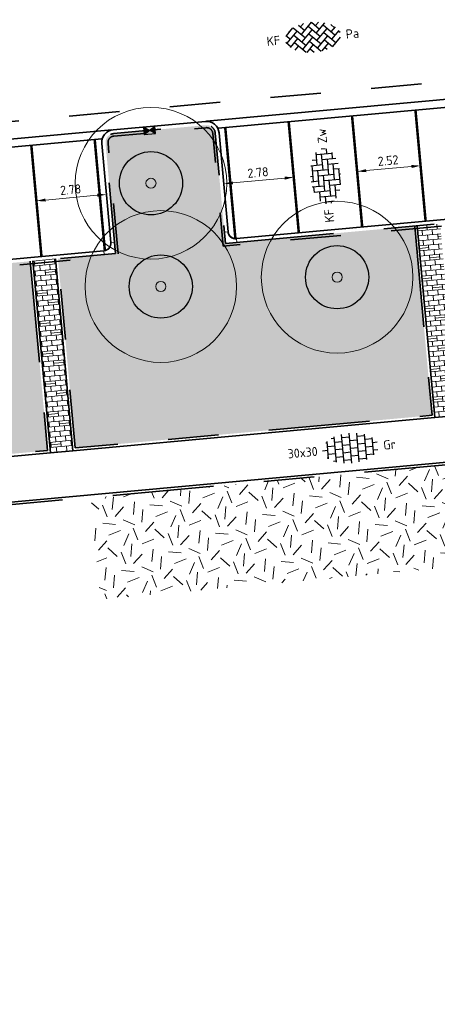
# Model space of a CAD drawing. Header units: metres. Extents: x 126075 to 126745, y 502461 to 502767.
# Tile 85 of 94: x 126620 to 126637, y 502677 to 502716. Entities that reach past the tile are written whole.
import ezdxf
from ezdxf.enums import TextEntityAlignment as Align

# ---------------------------------------------------------------- set-up
doc = ezdxf.new("R2010")
doc.units = ezdxf.units.M
doc.header["$PDSIZE"] = 1
for name, pattern in [('VH-OPSLUITBAND-SO', [10, 4, -2, 2, -2]), ('VH-TROTTOIRBAND-SO', [15, 5, -2, 2, -2, 2, -2]), ('VW-21-21_STREEP', [0.42, 0.21, -0.21]), ('ZZ-HIDDEN-SO', [4, 2, -2])]:
    doc.linetypes.add(name, pattern=pattern)
doc.layers.get('0').update_dxf_attribs({"linetype": 'CONTINUOUS'})
doc.layers.get('DEFPOINTS').update_dxf_attribs({"linetype": 'CONTINUOUS'})
for name, color, linetype, lineweight in [('B-WE-GR-BOOM-S', 90, 'CONTINUOUS', 18), ('B-XX-GR-BOOM-T25', 7, 'CONTINUOUS', 25), ('N-WE-GR-BEPLANTING-A-200', 92, 'CONTINUOUS', 18), ('N-WE-GR-GRAS-A-200', 62, 'CONTINUOUS', 18), ('N-WE-RI-HWA_KOLK-S-200', 154, 'CONTINUOUS', 25), ('N-WE-VH-GOOT_BSS_ACHTERKANT-G', 170, 'CONTINUOUS', 35), ('N-WE-VH-GOOT_BSS_VOORKANT-G', 170, 'CONTINUOUS', 35), ('N-WE-VH-HALFVERHARDING_GRASBETONSTEEN-A-200', 132, 'CONTINUOUS', 18), ('N-WE-VH-KANTOPSLUITING_BETONRUG-G', 7, 'ZZ-HIDDEN-SO', 35), ('N-WE-VH-KANTOPSLUITING_OPSLUITBAND_100X200-G', 150, 'VH-OPSLUITBAND-SO', 35), ('N-WE-VH-KANTOPSLUITING_TROTTOIRBAND_130X150_250-G', 210, 'VH-TROTTOIRBAND-SO', 35), ('N-WE-VH-KANTOPSLUITING_TROTTOIRBAND_130X150_250_HOEKBLOK-S', 210, 'CONTINUOUS', 25), ('N-WE-VH-KANTOPSLUITING_VOORKANTBAND-G', 50, 'CONTINUOUS', 35), ('N-WE-VH-MATERIAALGRENS-G', 7, 'ZZ-HIDDEN-SO', 35), ('N-WE-VH-OPENVERHARDING_BETONSTRAATSTEEN_KEIFORMAAT_ELLEBOOGVERBAND-S-200', 252, 'CONTINUOUS', 25), ('N-WE-VH-OPENVERHARDING_BETONSTRAATSTEEN_KEIFORMAAT_KEPERVERBAND-S-200', 252, 'CONTINUOUS', 25), ('N-WE-VH-OPENVERHARDING_TEGEL_300X300_DUN_HALFSTEENS-S-200', 252, 'CONTINUOUS', 25), ('N-WE-VW-MARKERING_PARKEERVAK-G', 7, 'VW-21-21_STREEP', 35), ('X-XX-AL-M', 7, 'CONTINUOUS', 18)]:
    doc.layers.add(name, color=color, linetype=linetype, lineweight=lineweight)
doc.layers.add('vrije wortelruimte', color=4, linetype='CONTINUOUS', plot=False)
doc.styles.add('NLCS-ISO', font='NLCS-ISO.ttf')
doc.styles.add('NLCS-ISO-M200-T18', font='NLCS-ISO.ttf', dxfattribs={"height": 0.36})
doc.styles.add('NLCS-ISO-M200-T25', font='NLCS-ISO.ttf', dxfattribs={"height": 0.5})
doc.dimstyles.new('NLCS-M200-T18-PIJL_L2_H1', dxfattribs={"dimscale": 0.2, "dimtxt": 2.5, "dimasz": 1.8, "dimexe": 2, "dimexo": 2, "dimgap": 0.7, "dimtad": 1, "dimzin": 0, "dimdsep": 46, "dimtxsty": 'NLCS-ISO-M200-T18', "dimcen": 0, "dimdle": 2, "dimclrd": 256, "dimclre": 256, "dimclrt": 10, "dimadec": 1, "dimazin": 0, "dimtfac": 1, "dimtdec": 3, "dimtofl": 0, "dimtmove": 0, "dimatfit": 3, "dimfxl": 2, "dimfxlon": 1, "dimtfillclr": 256, "dimtolj": 1, "dimtzin": 0, "dimlwd": -1, "dimlwe": -1, "dimarcsym": 0})
pattern_1 = [(275.23, (126645.91974, 502709.06636), (0.2173981, -0.1809366), [0.2, -0.2]), (5.23, (126645.91974, 502709.06636), (-0.0182307, 0.1991674), []), (5.23, (126645.92885, 502708.96677), (0.434796, -0.361873), [0.4, -0.8])]
pattern_2 = [(81.8131, (126553.07872, 502551.82295), (-0.18151854, 0.14277374), [0.0577352, -0.1732052]), (141.8131, (126553.07872, 502551.82295), (-0.21440496, -0.0858128), [0.0577352, -0.1732052]), (291.8131, (126553.07872, 502551.82295), (0.18151848, -0.142773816), [0.05, -0.35])]

# ---------------------------------------------------------------- blocks, each defined once
blk = doc.blocks.new('SVH-TROTTOIRBAND HOEKBLOK_130 150X250_R300_H90INW_VB-MM')
at = {"linetype": 'Continuous', "lineweight": 0}
blk.add_lwpolyline([(450, 150), (450, -300), (300, -300, 0.414214), (0, 0), (0, 150)], format="xyb", close=True, dxfattribs=at)
blk.add_arc((0, -300), 320, 0, 90, dxfattribs=at)
blk = doc.blocks.new('B-SGR-BOOM_3E')
blk.add_circle((0, 0), 3)
at = {"linetype": 'Continuous'}
blk.add_circle((0, 0), 0.2, dxfattribs=at)
at = {"layer": 'vrije wortelruimte'}
blk.add_circle((0, 0), 1.25, dxfattribs=at)
at = {"layer": 'B-XX-GR-BOOM-T25', "style": 'NLCS-ISO-M200-T25'}
blk.add_attdef('SOORT', text='', height=0.5, dxfattribs=at).set_placement((0, -1.338), align=Align.MIDDLE_CENTER)
blk = doc.blocks.new('SVH-BSS_KEIFORMAAT_KEPER-SO')
for p, q in [((-5.2, 0.74), (-3.76, 2.18)), ((-3.7, 2.21), (-1.48, 0)), ((-2.62, 2.62), (-1.48, 1.48)), ((-2.23, 0.74), (0.01, 2.97)), ((-2.23, 2.23), (-1.61, 2.85)), ((-0.74, 2.23), (1.48, 0)), ((-0.01, 2.97), (1.48, 1.48)), ((0.74, 2.23), (1.39, 2.88)), ((0.74, 0.74), (2.62, 2.62)), ((2.23, 2.23), (4.45, 0)), ((3.76, 2.18), (4.45, 1.48)), ((3.76, 2.18), (4.45, 1.48)), ((-5.3, 0.84), (-4.45, 0)), ((-5.2, -0.74), (-2.97, 1.48)), ((-4.61, 1.64), (-4.45, 1.48)), ((-4.61, -1.64), (-2.97, 0)), ((-3.71, 0.74), (-1.48, -1.48)), ((-2.23, -0.74), (0, 1.48)), ((-2.23, -2.23), (0, 0)), ((-0.74, 0.74), (1.48, -1.48)), ((0.74, -0.74), (2.97, 1.48)), ((0.74, -2.23), (2.97, 0)), ((2.23, 0.74), (4.45, -1.48)), ((3.71, 0.74), (4.61, 1.64)), ((3.71, -0.74), (5.3, 0.84)), ((5.2, 0.74), (5.45, 0.49)), ((-5.45, -0.49), (-4.45, -1.48)), ((-3.71, -0.74), (-1.61, -2.85)), ((-3.7, -2.21), (-2.97, -1.48)), ((-1.39, -2.88), (0, -1.48)), ((-0.74, -0.74), (1.39, -2.88)), ((1.61, -2.85), (2.97, -1.48)), ((2.23, -0.74), (3.7, -2.21)), ((3.76, -2.18), (5.45, -0.49)), ((5.2, -0.74), (5.3, -0.84)), ((-0.74, -2.23), (0.01, -2.97)), ((-0.01, -2.97), (0, -2.97)), ((2.23, -2.23), (2.62, -2.62))]:
    blk.add_line(p, q)
at = {"style": 'NLCS-ISO'}
blk.add_attdef('FORMAAT', text='', height=1.8, dxfattribs=at).set_placement((-6.53, 0), align=Align.MIDDLE_RIGHT)
blk.add_attdef('KLEUR', text='', height=1.8, dxfattribs=at).set_placement((6.53, 0), align=Align.MIDDLE_LEFT)
at = {"style": 'NLCS-ISO', "flags": 1}
blk.add_attdef('FUNCTIE', text='', height=1.8, dxfattribs=at).set_placement((0, -3.98), align=Align.TOP_CENTER)
blk = doc.blocks.new('SVH-BSS_KEIFORMAAT_ELLEBOOG-SO')
for p, q in [((-3.04, 2.49), (-1.87, 2.49)), ((-2.92, 2.49), (-2.92, -0.66)), ((-1.87, 2.81), (-1.87, 0.39)), ((-0.82, 2.94), (-0.82, 1.44)), ((-0.82, 2.49), (2.33, 2.49)), ((0.23, 2.97), (0.23, 2.49)), ((1.28, 2.49), (1.28, -0.66)), ((2.33, 2.7), (2.33, 0.39)), ((3.38, 2.35), (3.38, 1.44)), ((-5.48, 0.39), (-3.97, 0.39)), ((-5.02, 0.39), (-5.02, -1.24)), ((-4.84, 1.44), (-2.92, 1.44)), ((-3.97, 1.44), (-3.97, -1.71)), ((-2.92, 0.39), (0.23, 0.39)), ((-1.87, 1.44), (1.28, 1.44)), ((-0.82, 0.39), (-0.82, -2.76)), ((0.23, 1.44), (0.23, -1.71)), ((1.28, 0.39), (4.43, 0.39)), ((2.33, 1.44), (4.84, 1.44)), ((3.38, 0.39), (3.38, -2.35)), ((4.43, 1.44), (4.43, -1.71)), ((5.48, 0.39), (5.48, -0.39)), ((-5.39, -0.66), (-5.02, -0.66)), ((-4.52, -1.71), (-1.87, -1.71)), ((-3.97, -0.66), (-0.82, -0.66)), ((-2.92, -1.71), (-2.92, -2.53)), ((-1.87, -0.66), (-1.87, -2.8)), ((-0.82, -1.71), (2.33, -1.71)), ((0.23, -0.66), (3.38, -0.66)), ((1.28, -1.71), (1.28, -2.9)), ((2.33, -0.66), (2.33, -2.71)), ((3.38, -1.71), (4.52, -1.71)), ((4.43, -0.66), (5.39, -0.66)), ((-1.87, -2.76), (1.28, -2.76)), ((0.23, -2.76), (0.23, -2.97))]:
    blk.add_line(p, q)
at = {"style": 'NLCS-ISO'}
blk.add_attdef('FORMAAT', text='', height=1.8, dxfattribs=at).set_placement((-6.53, 0), align=Align.MIDDLE_RIGHT)
blk.add_attdef('KLEUR', text='', height=1.8, dxfattribs=at).set_placement((6.53, 0), align=Align.MIDDLE_LEFT)
at = {"style": 'NLCS-ISO', "flags": 1}
blk.add_attdef('FUNCTIE', text='', height=1.8, dxfattribs=at).set_placement((0, -3.98), align=Align.TOP_CENTER)
blk = doc.blocks.new('SVH-TEGEL_300X300_DUN_HALFST-SO')
for p, q in [((-3.61, 2.25), (-3, 2.25)), ((-3, -2.5), (-3, 2.5)), ((-1.5, -2.86), (-1.5, 2.86)), ((-1.5, 2.25), (0, 2.25)), ((0, -2.98), (0, 2.98)), ((1.5, -2.86), (1.5, 2.86)), ((1.5, 2.25), (3, 2.25)), ((3, -2.5), (3, 2.5)), ((-5.53, 0), (-4.5, 0)), ((-4.77, 1.5), (-4.5, 1.5)), ((-4.5, -1.73), (-4.5, 1.73)), ((-4.5, 0.75), (-3, 0.75)), ((-3, 1.5), (-1.5, 1.5)), ((-3, 0), (-1.5, 0)), ((-1.5, 0.75), (0, 0.75)), ((0, 1.5), (1.5, 1.5)), ((0, 0), (1.5, 0)), ((1.5, 0.75), (3, 0.75)), ((3, 1.5), (4.5, 1.5)), ((3, 0), (4.5, 0)), ((4.5, -1.73), (4.5, 1.73)), ((4.5, 0.75), (5.35, 0.75)), ((-4.77, -1.5), (-4.5, -1.5)), ((-4.5, -0.75), (-3, -0.75)), ((-3, -1.5), (-1.5, -1.5)), ((-1.5, -0.75), (0, -0.75)), ((0, -1.5), (1.5, -1.5)), ((1.5, -0.75), (3, -0.75)), ((3, -1.5), (4.5, -1.5)), ((4.5, -0.75), (5.35, -0.75)), ((-3.61, -2.25), (-3, -2.25)), ((-1.5, -2.25), (0, -2.25)), ((1.5, -2.25), (3, -2.25))]:
    blk.add_line(p, q)
at = {"style": 'NLCS-ISO'}
blk.add_attdef('FORMAAT', text='', height=1.8, dxfattribs=at).set_placement((-6.53, 0), align=Align.MIDDLE_RIGHT)
blk.add_attdef('KLEUR', text='', height=1.8, dxfattribs=at).set_placement((6.53, 0), align=Align.MIDDLE_LEFT)
at = {"style": 'NLCS-ISO', "flags": 1}
blk.add_attdef('FUNCTIE', text='', height=1.8, dxfattribs=at).set_placement((0, -3.98), align=Align.TOP_CENTER)
blk = doc.blocks.new('*D143')
at = {"layer": 'DEFPOINTS', "color": 0, "transparency": 16777216}
for p in [(126623.682, 502709.397), (126623.682, 502709.397), (126620.911, 502709.143)]:
    blk.add_point(p, dxfattribs=at)
at = {"layer": 'X-XX-AL-M', "transparency": 16777216}
for p, q in [((126623.682, 502709.397), (126623.645, 502709.795)), ((126620.911, 502709.143), (126620.874, 502709.542)), ((126621.269, 502709.176), (126623.323, 502709.364))]:
    blk.add_line(p, q, dxfattribs=at)
for points in [[(126623.318, 502709.424), (126623.329, 502709.304), (126623.682, 502709.397)], [(126621.264, 502709.236), (126621.275, 502709.116), (126620.911, 502709.143)]]:
    blk.add_solid(points, dxfattribs=at)
at = {"layer": 'X-XX-AL-M', "color": 10, "transparency": 16777216, "insert": (126622.267, 502709.589), "char_height": 0.36, "attachment_point": 5, "rotation": 5.2298, "style": 'NLCS-ISO-M200-T18'}
blk.add_mtext('\\A1;2.78', dxfattribs=at)
blk = doc.blocks.new('*D144')
at = {"layer": 'DEFPOINTS', "color": 0, "transparency": 16777216}
for p in [(126628.327, 502709.822), (126628.327, 502709.821), (126631.098, 502710.076)]:
    blk.add_point(p, dxfattribs=at)
at = {"layer": 'X-XX-AL-M', "transparency": 16777216}
for p, q in [((126628.327, 502709.821), (126628.363, 502709.423)), ((126630.739, 502710.042), (126628.685, 502709.854)), ((126631.098, 502710.075), (126631.134, 502709.676))]:
    blk.add_line(p, q, dxfattribs=at)
for points in [[(126628.68, 502709.913), (126628.691, 502709.794), (126628.327, 502709.821)], [(126630.734, 502710.101), (126630.745, 502709.982), (126631.098, 502710.075)]]:
    blk.add_solid(points, dxfattribs=at)
at = {"layer": 'X-XX-AL-M', "color": 10, "transparency": 16777216, "insert": (126629.683, 502710.266), "char_height": 0.36, "attachment_point": 5, "rotation": 5.2298, "style": 'NLCS-ISO-M200-T18'}
blk.add_mtext('\\A1;2.78', dxfattribs=at)
blk = doc.blocks.new('*D147')
at = {"layer": 'DEFPOINTS', "color": 0, "transparency": 16777216}
for p in [(126636.117, 502710.534), (126636.117, 502710.534), (126633.607, 502710.304)]:
    blk.add_point(p, dxfattribs=at)
at = {"layer": 'X-XX-AL-M', "transparency": 16777216}
for p, q in [((126636.117, 502710.534), (126636.08, 502710.932)), ((126633.607, 502710.304), (126633.571, 502710.703)), ((126633.966, 502710.337), (126635.758, 502710.501))]:
    blk.add_line(p, q, dxfattribs=at)
for points in [[(126635.753, 502710.561), (126635.764, 502710.441), (126636.117, 502710.534)], [(126633.96, 502710.397), (126633.971, 502710.277), (126633.607, 502710.304)]]:
    blk.add_solid(points, dxfattribs=at)
at = {"layer": 'X-XX-AL-M', "color": 10, "transparency": 16777216, "insert": (126634.833, 502710.738), "char_height": 0.36, "attachment_point": 5, "rotation": 5.2298, "style": 'NLCS-ISO-M200-T18'}
blk.add_mtext('\\A1;2.52', dxfattribs=at)
blk = doc.blocks.new('SRI-KOLK_STRAAT-SO')
h = blk.add_hatch(color=256)
h.dxf.hatch_style = 1
h.paths.add_polyline_path([(-1.125, 1.5), (-1.125, 0), (0, 0.75)])
h.paths.add_polyline_path([(1.125, 1.5), (0, 0.75), (1.125, 0)])
for p, q in [((-1.125, 0), (1.125, 1.5)), ((1.125, 0), (-1.125, 1.5))]:
    blk.add_line(p, q)
blk.add_lwpolyline([(-1.125, 0), (1.125, 0), (1.125, 1.5), (-1.125, 1.5)], close=True)

msp = doc.modelspace()

# ---------------------------------------------------------------- hatches: boundary and pattern name
at = {"layer": 'N-WE-GR-BEPLANTING-A-200', "transparency": 33554559}
h = msp.add_hatch(dxfattribs=at)
h.set_pattern_fill('AGR-BEPLANTING_SOORT_01-SO', color=256, scale=0.2, pattern_type=2)
h.set_pattern_definition(pattern_2)
edge = h.paths.add_edge_path()
edge.add_line((126636.572, 502700.665), (126635.887, 502708.148))
edge.add_line((126635.887, 502708.148), (126628.392, 502707.462))
edge.add_line((126628.392, 502707.462), (126628.351, 502707.91))
edge.add_line((126628.351, 502707.91), (126627.993, 502711.819))
edge.add_arc((126627.645, 502711.787), 0.35, 5.2298, 95.2298)
edge.add_line((126627.613, 502712.135), (126623.964, 502711.801))
edge.add_arc((126623.996, 502711.453), 0.35, 95.2298, 185.2298)
edge.add_line((126623.647, 502711.421), (126624.046, 502707.065))
edge.add_line((126624.046, 502707.065), (126623.598, 502707.024))
edge.add_line((126623.598, 502707.024), (126621.766, 502706.857))
edge.add_line((126621.766, 502706.857), (126622.451, 502699.372))
edge.add_line((126622.451, 502699.372), (126636.572, 502700.665))
h = msp.add_hatch(dxfattribs=at)
h.set_pattern_fill('AGR-BEPLANTING_SOORT_01-SO', color=256, scale=0.2, pattern_type=2)
h.set_pattern_definition(pattern_2)
h.paths.add_polyline_path([(126621.356, 502699.272), (126620.67, 502706.756), (126611.642, 502705.93), (126612.327, 502698.445)])
at = {"layer": 'N-WE-GR-GRAS-A-200', "transparency": 33554559}
h = msp.add_hatch(dxfattribs=at)
h.set_pattern_fill('AGR-GRAS_02-SO', color=256, scale=0.2, pattern_type=2)
h.set_pattern_definition([(21.5801, (126551.914, 502551.3593), (1.124204, 2.595413), [0.5, -1.5]), (21.5801, (126552.4955, 502552.8798), (1.124204, 2.595413), [0.5, -1.5]), (111.5801, (126551.8425, 502552.0838), (-2.595413, 1.124204), [0.5, -1.5]), (111.5801, (126552.329, 502553.029), (-2.595413, 1.124204), [0.5, -1.5]), (66.5801, (126551.771, 502552.8083), (-0.735605, 1.859808), [0.5, -2.328427]), (156.5801, (126552.9369, 502551.7639), (-1.859808, -0.735605), [0.5, -2.328427]), (48.1452, (126552.1583, 502552.1012), (1.859808, 0.7356045), [0.5, -3.972136]), (48.1452, (126552.6274, 502553.3621), (1.859808, 0.7356045), [0.5, -3.972136]), (85.0151, (126553.2159, 502551.87425), (-0.7356045, 1.859808), [0.5, -3.972136]), (85.0151, (126552.0479, 502552.3801), (-0.7356045, 1.859808), [0.5, -3.972136]), (85.0151, (126552.8828, 502552.17265), (-0.7356045, 1.859808), [0.5, -3.972136]), (138.1452, (126551.5094, 502552.3822), (-0.7356045, 1.859808), [0.5, -3.972136]), (175.0151, (126552.1756, 502551.7854), (-1.859808, -0.7356045), [0.5, -3.972136])])
h.paths.add_polyline_path([(126623.069, 502697.399), (126623.436, 502693.388), (126655.701, 502696.341), (126655.333, 502700.355)])
at = {"layer": 'N-WE-VH-HALFVERHARDING_GRASBETONSTEEN-A-200', "transparency": 33554687}
h = msp.add_hatch(dxfattribs=at)
h.set_pattern_fill('AVH-GRASBETONSTEEN_03-SO', color=256, scale=0.2, pattern_type=2)
h.set_pattern_definition(pattern_1)
h.paths.add_polyline_path([(126637.577, 502700.657), (126636.883, 502708.239), (126635.986, 502708.157), (126636.68, 502700.575)])
h = msp.add_hatch(dxfattribs=at)
h.set_pattern_fill('AVH-GRASBETONSTEEN_03-SO', color=256, scale=0.2, pattern_type=2)
h.set_pattern_definition(pattern_1)
h.paths.add_polyline_path([(126622.36, 502699.264), (126621.666, 502706.848), (126620.77, 502706.766), (126621.464, 502699.182)])

# ---------------------------------------------------------------- linework, layer by layer
at = {"layer": 'N-WE-VH-GOOT_BSS_ACHTERKANT-G'}
for points in [[(126656.274, 502714.593), (126628.105, 502712.015)], [(126623.501, 502711.595), (126600.352, 502709.476)]]:
    msp.add_lwpolyline(points, dxfattribs=at)
at = {"layer": 'N-WE-VH-GOOT_BSS_VOORKANT-G'}
for points in [[(126656.673, 502714.946), (126627.649, 502712.289)], [(126623.9, 502711.947), (126599.896, 502709.75)]]:
    msp.add_lwpolyline(points, dxfattribs=at)
at = {"layer": 'N-WE-VH-KANTOPSLUITING_BETONRUG-G', "flags": 128}
msp.add_lwpolyline([(126662.559, 502702.795), (126661.858, 502710.402, 0.414058), (126656.696, 502714.697, 0.414214), (126656.515, 502714.48), (126656.927, 502709.973), (126628.302, 502707.353), (126627.894, 502711.81, 0.414214), (126627.622, 502712.036), (126623.973, 502711.702, 0.414214), (126623.747, 502711.43), (126624.155, 502706.975), (126600.548, 502704.814), (126600.136, 502709.32)], format="xyb", dxfattribs=at)
at = {"layer": 'N-WE-VH-KANTOPSLUITING_OPSLUITBAND_100X200-G', "flags": 128}
for points in [[(126635.887, 502708.148), (126636.572, 502700.666), (126622.451, 502699.373), (126621.766, 502706.857)], [(126620.67, 502706.756), (126621.355, 502699.273), (126612.327, 502698.446), (126611.642, 502705.93)], [(126609.917, 502625.775), (126605.268, 502625.343), (126598.868, 502695.206), (126655.332, 502700.374), (126659.023, 502660.043), (126646.924, 502658.936)]]:
    msp.add_lwpolyline(points, dxfattribs=at)
at = {"layer": 'N-WE-VH-KANTOPSLUITING_TROTTOIRBAND_130X150_250-G', "flags": 128}
msp.add_lwpolyline([(126662.061, 502702.749), (126662.658, 502702.804), (126661.958, 502710.411, 0.414058), (126656.686, 502714.797, 0.414214), (126656.415, 502714.471), (126656.818, 502710.064), (126628.392, 502707.462), (126627.993, 502711.819, 0.414214), (126627.613, 502712.135), (126623.964, 502711.801, 0.414214), (126623.647, 502711.421), (126624.046, 502707.065), (126600.639, 502704.923), (126600.235, 502709.329)], format="xyb", dxfattribs=at)
at = {"layer": 'N-WE-VH-KANTOPSLUITING_VOORKANTBAND-G'}
msp.add_lwpolyline([(126599.896, 502709.75, -0.414214), (126600.385, 502709.343), (126600.747, 502705.385, 0.414214), (126601.073, 502705.113), (126623.584, 502707.174, 0.414214), (126623.855, 502707.5), (126623.498, 502711.407, -0.414214), (126623.95, 502711.951), (126627.599, 502712.285, -0.414214), (126628.143, 502711.832), (126628.501, 502707.924, 0.414214), (126628.827, 502707.652), (126656.357, 502710.172, 0.414214), (126656.628, 502710.498), (126656.266, 502714.457, -0.414214), (126656.673, 502714.946, -0.414058), (126662.107, 502710.425), (126662.822, 502702.668), (126662.075, 502702.599)], format="xyb", dxfattribs=at)
at = {"layer": 'N-WE-VH-KANTOPSLUITING_VOORKANTBAND-G', "flags": 128}
for points in [[(126635.986, 502708.157), (126636.68, 502700.575), (126622.36, 502699.264), (126621.666, 502706.848)], [(126620.77, 502706.766), (126621.464, 502699.182), (126612.236, 502698.338), (126611.542, 502705.921)], [(126609.926, 502625.675), (126605.178, 502625.235), (126598.759, 502695.297), (126655.422, 502700.483), (126659.132, 502659.953), (126646.933, 502658.836)]]:
    msp.add_lwpolyline(points, dxfattribs=at)
at = {"layer": 'N-WE-VH-MATERIAALGRENS-G', "flags": 128}
msp.add_lwpolyline([(126669.649, 502636.296), (126662.804, 502710.489, 0.414058), (126656.609, 502715.643), (126599.87, 502710.45, 0.4162), (126594.675, 502704.25, 0.4162)], format="xyb", dxfattribs=at)
for points in [[(126636.68, 502700.575), (126637.577, 502700.657)], [(126621.464, 502699.182), (126622.36, 502699.264)]]:
    msp.add_lwpolyline(points, dxfattribs=at)
at = {"layer": 'N-WE-VW-MARKERING_PARKEERVAK-G', "ltscale": 5, "const_width": 0.1}
for points in [[(126633.808, 502708.108), (126633.406, 502712.5)], [(126636.318, 502708.338), (126635.916, 502712.73)], [(126628.789, 502707.651), (126628.387, 502712.041)], [(126631.299, 502707.879), (126630.897, 502712.27)], [(126621.112, 502706.947), (126620.71, 502711.339)], [(126623.621, 502707.179), (126623.219, 502711.569)]]:
    msp.add_lwpolyline(points, dxfattribs=at)

# ---------------------------------------------------------------- block references
at = {"layer": 'B-WE-GR-BOOM-S', "rotation": 5.229815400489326}
for p in [(126625.447, 502709.839), (126632.814, 502706.125), (126625.836, 502705.757)]:
    msp.add_blockref('B-SGR-BOOM_3E', p, dxfattribs=at)
at = {"layer": 'N-WE-RI-HWA_KOLK-S-200', "xscale": 0.2, "yscale": 0.2, "zscale": 0.2, "rotation": 5.229815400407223}
msp.add_blockref('SRI-KOLK_STRAAT-SO', (126625.405, 502711.783), dxfattribs=at)
at = {"layer": 'N-WE-VH-KANTOPSLUITING_TROTTOIRBAND_130X150_250_HOEKBLOK-S', "xscale": 0.001, "yscale": 0.001, "zscale": 0.001}
for p, rotation in [((126628.827, 502707.652), 185.2298154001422), ((126623.855, 502707.5), 275.2298154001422)]:
    msp.add_blockref('SVH-TROTTOIRBAND HOEKBLOK_130 150X250_R300_H90INW_VB-MM', p, dxfattribs=dict(at, rotation=rotation))
at = {"layer": 'N-WE-VH-OPENVERHARDING_BETONSTRAATSTEEN_KEIFORMAAT_ELLEBOOGVERBAND-S-200', "xscale": 0.2, "yscale": 0.2, "zscale": 0.2, "rotation": 95.22981540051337}
msp.add_blockref('SVH-BSS_KEIFORMAAT_ELLEBOOG-SO', (126632.359, 502710.118), dxfattribs=at).add_auto_attribs({'FORMAAT': 'KF', 'KLEUR': 'Zw'})
at = {"layer": 'N-WE-VH-OPENVERHARDING_BETONSTRAATSTEEN_KEIFORMAAT_KEPERVERBAND-S-200', "xscale": 0.2, "yscale": 0.2, "zscale": 0.2, "rotation": 5.229815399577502}
msp.add_blockref('SVH-BSS_KEIFORMAAT_KEPER-SO', (126631.856, 502715.613), dxfattribs=at).add_auto_attribs({'FORMAAT': 'KF', 'KLEUR': 'Pa'})
at = {"layer": 'N-WE-VH-OPENVERHARDING_TEGEL_300X300_DUN_HALFSTEENS-S-200', "xscale": 0.2, "yscale": 0.2, "zscale": 0.2, "rotation": 5.229815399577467}
msp.add_blockref('SVH-TEGEL_300X300_DUN_HALFST-SO', (126633.343, 502699.365), dxfattribs=at).add_auto_attribs({'FORMAAT': '30x30', 'KLEUR': 'Gr'})

# ---------------------------------------------------------------- dimensions: what is measured, and where the dimension line sits
at = {"layer": 'X-XX-AL-M'}
for p1, p2, distance, picture, middle in [((126633.607, 502710.304), (126636.117, 502710.534), 0, '*D147', (126634.833, 502710.738)), ((126631.098, 502710.076), (126628.327, 502709.822), 0.001, '*D144', (126629.683, 502710.266)), ((126620.911, 502709.143), (126623.682, 502709.397), 0, '*D143', (126622.267, 502709.589))]:
    dim = msp.add_aligned_dim(p1=p1, p2=p2, distance=distance, dimstyle='NLCS-M200-T18-PIJL_L2_H1', dxfattribs=at)
    dim.commit()
    dim.dimension.update_dxf_attribs({"geometry": picture, "text_midpoint": middle})

doc.saveas('drawing.dxf')
